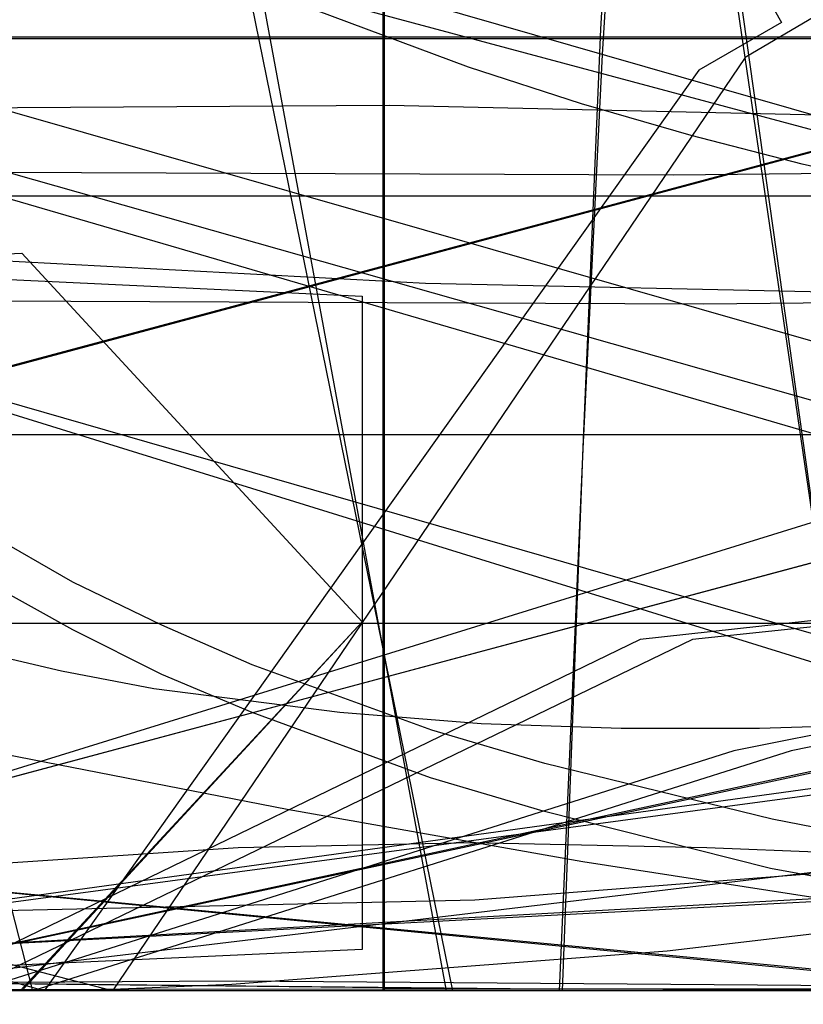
# Model space of a CAD drawing. Header units: millimetres. Extents: x 0 to 1204, y -1 to 532.
# Tile 7 of 16: x 57 to 106, y -1 to 61. Entities that reach past the tile are written whole.
import ezdxf

# ---------------------------------------------------------------- set-up
doc = ezdxf.new("R2010")
doc.units = ezdxf.units.MM
doc.layers.add('1', color=7, linetype='Continuous')
doc.layers.add('19', color=7, linetype='Continuous')

# ---------------------------------------------------------------- blocks, each defined once
blk = doc.blocks.new('PART001')
at = {"layer": '1'}
blk.add_lwpolyline([(248.3, 13), (40, 2.1), (0, 0), (0, 52.1), (0, 228.7), (0, 243.7), (41, 243.7), (325.9, 243.7)], dxfattribs=at)
blk = doc.blocks.new('PART002')
at = {"layer": '1'}
blk.add_lwpolyline([(247.2, 13.5), (40, 2.1), (0, 0), (0, 52.1), (0, 266.9), (0, 281.9), (41, 281.9), (314.5, 281.9)], dxfattribs=at)
blk = doc.blocks.new('PART004')
at = {"layer": '1'}
blk.add_lwpolyline([(0, 35), (440, 35), (440, 0), (0, 0)], close=True, dxfattribs=at)
blk = doc.blocks.new('PART005')
at = {"layer": '1'}
blk.add_lwpolyline([(325.9, 23.1), (41, 23.1), (0, 23.1), (0, 38.1), (0, 214.7), (0, 266.8), (40, 264.7), (248.2, 253.8)], dxfattribs=at)
blk = doc.blocks.new('PART006')
at = {"layer": '1'}
blk.add_lwpolyline([(314.5, 23.1), (41, 23.1), (0, 23.1), (0, 38.1), (0, 252.8), (0, 305), (40, 302.8), (247.2, 291.5)], dxfattribs=at)
blk = doc.blocks.new('PART007')
at = {"layer": '1'}
blk.add_lwpolyline([(57.2, 46.4), (78.6, 23.2), (57.1, 0), (0, 2.7), (0, 43.8)], close=True, dxfattribs=at)
at = {"layer": '19'}
blk.add_text('PART007', height=1, dxfattribs=at).set_placement((0, 0))
blk = doc.blocks.new('PART008')
at = {"layer": '1'}
blk.add_lwpolyline([(0, 0), (0, 60), (35, 60), (115.6, 60), (160.6, 60), (160.6, 0), (115.6, 0), (35, 0)], close=True, dxfattribs=at)
blk = doc.blocks.new('PART009')
at = {"layer": '1'}
blk.add_lwpolyline([(21.4, 46.4), (78.6, 43.7), (78.6, 2.6), (21.4, 0), (0, 23.2)], close=True, dxfattribs=at)
at = {"layer": '19'}
blk.add_text('PART009', height=1, dxfattribs=at).set_placement((0, 0))
blk = doc.blocks.new('PART010')
at = {"layer": '1'}
blk.add_lwpolyline([(315.5, 82.8), (6.4, 0), (0, 24.1), (309.1, 107)], close=True, dxfattribs=at)
blk = doc.blocks.new('PART012')
at = {"layer": '1'}
blk.add_lwpolyline([(230, 67.6), (11.8, 0), (10.6, 21.7), (8.3, 48), (6.1, 66.9), (4.6, 78.1), (0, 112.1), (40, 120.3), (73.8, 126.8), (92.5, 130.1), (111.2, 133), (130.1, 135.4), (149, 137.2), (161.7, 138), (168.1, 138.2), (172.2, 138.2), (180.1, 138.2), (191.9, 137.8), (220.1, 136.2), (220, 113.9), (230, 113.9)], close=True, dxfattribs=at)
blk = doc.blocks.new('PART013')
at = {"layer": '1'}
blk.add_lwpolyline([(0, 0), (0, 138), (56.2, 138), (84.3, 0)], close=True, dxfattribs=at)
blk = doc.blocks.new('PART014')
at = {"layer": '1'}
blk.add_lwpolyline([(244.1, 5.2), (235.2, 4.1), (211.8, 1.8), (198, 0.9), (188.1, 0.4), (173.6, 0), (0, 53.8), (1.1, 61.8), (2.3, 71.3), (4.5, 90.2), (6.8, 116.5), (8.3, 144), (8.7, 159.8), (9, 171.4), (8.6, 202.6), (7.5, 233.5)], dxfattribs=at)
blk = doc.blocks.new('PART015')
at = {"layer": '1'}
blk.add_lwpolyline([(273.1, 49.7), (234.9, 60.1), (212.7, 66.5), (172.1, 78), (151.5, 42.3), (48.1, 72), (0, 85.8), (12.1, 132.8), (58, 311.9), (105.7, 296.7), (150.2, 287.7), (183.6, 281.5), (203.4, 277.8), (224.3, 274.3), (252.5, 270.4)], dxfattribs=at)
blk = doc.blocks.new('PART016')
at = {"layer": '1'}
blk.add_lwpolyline([(21.4, 0), (0, 23.2), (21.4, 46.4), (78.6, 43.7), (78.6, 2.6)], close=True, dxfattribs=at)
at = {"layer": '19'}
blk.add_text('PART016', height=1, dxfattribs=at).set_placement((0, 0))
blk = doc.blocks.new('PART017')
at = {"layer": '1'}
blk.add_lwpolyline([(150.7, 60), (150.7, 0), (115.7, 0), (35, 0), (0, 0), (0, 60), (35, 60), (115.7, 60)], close=True, dxfattribs=at)
blk = doc.blocks.new('PART018')
at = {"layer": '1'}
blk.add_lwpolyline([(57.2, 0), (0, 2.7), (0, 43.8), (57.2, 46.4), (78.6, 23.2)], close=True, dxfattribs=at)
at = {"layer": '19'}
blk.add_text('PART018', height=1, dxfattribs=at).set_placement((0, 0))
blk = doc.blocks.new('PART019')
at = {"layer": '1'}
blk.add_lwpolyline([(256.2, 41.7), (230.4, 38.3), (204.4, 34.4), (179.7, 30.2), (151.2, 24.9), (102, 15.1), (54.3, 0), (12.1, 164), (0, 211.1), (48.1, 224.9), (151.5, 254.5), (172.2, 218.6), (213.3, 229.3), (225.7, 232.5), (250.5, 238.6)], dxfattribs=at)
blk = doc.blocks.new('PART020')
at = {"layer": '1'}
blk.add_lwpolyline([(409.9, 0.1), (334.9, 0.1), (104.9, 0.1), (79.9, 0.1), (0, 0), (0, 12), (0, 60), (79.9, 60), (104.9, 60), (409.9, 60)], close=True, dxfattribs=at)
blk = doc.blocks.new('PART021')
at = {"layer": '1'}
blk.add_lwpolyline([(405.5, 26.4), (238.6, 0), (227.4, 14.1), (223.8, 18.1), (219.3, 22), (214.3, 25.7), (209, 29.1), (203.4, 32), (197.6, 34.5), (192.7, 36.2), (183.5, 38.5), (173.4, 40.1), (163.8, 41), (136.8, 42.8), (109.7, 43.9), (82.6, 44.5), (5.5, 48.6), (7.4, 90), (8.5, 120.9), (8.9, 152), (8.7, 163.7), (8.3, 179.5), (6.8, 207)], dxfattribs=at)
blk = doc.blocks.new('PART022')
at = {"layer": '1'}
blk.add_lwpolyline([(440, 35), (440, 0), (0, 0), (0, 35)], close=True, dxfattribs=at)
blk = doc.blocks.new('PART023')
at = {"layer": '1'}
blk.add_lwpolyline([(267.6, 43.4), (238, 39.5), (224.2, 37.6), (203.3, 34.1), (183.5, 30.4), (150.2, 24.2), (105.6, 15.1), (57.9, 0), (12, 179.1), (0, 226.1), (48, 239.9), (151.4, 269.6), (172, 233.9), (212.6, 245.4), (234.8, 251.8), (273, 262.2)], dxfattribs=at)
blk = doc.blocks.new('PART024')
at = {"layer": '1'}
blk.add_lwpolyline([(386.7, 60), (386.7, 0), (346.7, 0), (65, 0), (40, 0), (0, 0), (0, 60), (40, 60), (65, 60), (346.7, 60)], close=True, dxfattribs=at)
blk = doc.blocks.new('PART025')
at = {"layer": '1'}
blk.add_lwpolyline([(239, 50), (233.6, 19.5), (230.5, 0), (46.3, 0), (39.3, 2), (26.1, 6.4), (16.2, 10), (0, 16.4), (9.7, 50)], close=True, dxfattribs=at)
blk = doc.blocks.new('PART027')
at = {"layer": '1'}
blk.add_lwpolyline([(0, 0), (0, 80), (215.4, 80), (215.4, 0)], close=True, dxfattribs=at)
blk = doc.blocks.new('PART028')
at = {"layer": '1'}
blk.add_lwpolyline([(111.4, 6.4), (104.3, 7.7), (90, 11.3), (82.9, 13.4), (71.7, 17.5), (66, 19.9), (60.4, 22.7), (55, 25.7), (49.6, 29.3), (43, 34.6), (36.9, 40.4), (33.2, 44.6), (29.9, 48.6), (27.2, 52.4), (23.5, 58.3), (20.2, 64.8), (18.1, 70.9), (16.6, 77), (15.4, 85.1), (15.1, 89), (14.9, 99.7), (0, 101.6), (1.8, 148)], dxfattribs=at)
blk = doc.blocks.new('PART029')
at = {"layer": '1'}
blk.add_lwpolyline([(111.5, 9.4), (104.4, 10.8), (90.1, 14.3), (83, 16.4), (71.7, 20.5), (66, 23), (60.4, 25.7), (55, 28.8), (49.6, 32.3), (43, 37.6), (36.9, 43.4), (33.2, 47.6), (30, 51.6), (27.2, 55.4), (23.5, 61.3), (20.2, 67.8), (18.1, 73.9), (16.6, 80), (15.4, 88.1), (15.1, 92), (14.9, 102.8), (0, 105.4), (2.2, 142.3)], dxfattribs=at)
blk = doc.blocks.new('PART030')
at = {"layer": '1'}
blk.add_lwpolyline([(0, 0), (5.8, 30.6), (9.1, 50), (184.1, 50), (195.4, 46.3), (208.7, 41.7), (230.6, 33.6), (220.3, 0)], close=True, dxfattribs=at)
blk = doc.blocks.new('PART031')
at = {"layer": '1'}
blk.add_lwpolyline([(0, 0), (0, 35), (440, 35), (440, 0)], close=True, dxfattribs=at)
blk = doc.blocks.new('PART032')
at = {"layer": '1'}
blk.add_lwpolyline([(0, 60), (80, 60), (105, 60), (334.9, 60), (404.9, 60), (404.9, 0), (105, 0), (80, 0), (0, 0)], close=True, dxfattribs=at)
blk = doc.blocks.new('PART033')
at = {"layer": '1'}
blk.add_lwpolyline([(91.2, 0), (22.9, 0), (13.9, 2.8), (7.2, 7.6), (2.6, 14.5), (0, 23.7), (1.9, 69.1), (3.1, 88.6), (4.2, 102.6), (7, 130.5), (9.3, 149.8), (12, 169.2), (15.8, 195.1), (20, 203.6), (25.9, 209.7), (33.6, 213.1), (43, 214), (109.3, 199.8), (100.6, 138.1), (98.3, 119.4), (96.9, 106.2), (94.7, 79.2), (93.6, 60.5), (92.5, 34.2)], close=True, dxfattribs=at)
blk = doc.blocks.new('PART034')
at = {"layer": '1'}
blk.add_lwpolyline([(462.5, 64.9), (438.8, 61.3), (360.9, 47.2), (288.6, 33.6), (283.3, 32.6), (244.1, 25.8), (205, 19.6), (175.9, 15.7), (44.8, 0), (39.3, 32.6), (35.1, 55.5), (30.3, 78.2), (22.6, 109.5), (19.3, 123.8), (19.1, 124.7), (18.4, 138.3), (17.3, 153.6), (14.6, 184.4), (11.7, 210.9), (8.3, 236.9), (4.1, 266.7), (0, 296.6), (166, 317.3)], dxfattribs=at)
blk = doc.blocks.new('PART035')
at = {"layer": '1'}
blk.add_lwpolyline([(185, 90), (185, 0), (0, 0), (0, 90)], close=True, dxfattribs=at)
blk = doc.blocks.new('PART036')
at = {"layer": '1'}
blk.add_lwpolyline([(0, 0), (0, 90), (189.9, 90), (189.9, 0)], close=True, dxfattribs=at)
blk = doc.blocks.new('PART037')
at = {"layer": '1'}
blk.add_lwpolyline([(143, 0), (0, 0), (0, 59.9), (143, 59.9)], close=True, dxfattribs=at)
blk = doc.blocks.new('PART038')
at = {"layer": '1'}
blk.add_lwpolyline([(0, 60), (35, 60), (115.6, 60), (160.6, 60), (160.6, 0), (115.6, 0), (35, 0), (0, 0)], close=True, dxfattribs=at)
blk = doc.blocks.new('PART039')
at = {"layer": '1'}
blk.add_lwpolyline([(0, 0), (0, 60), (39.9, 60), (270.9, 60), (295.9, 60), (335.9, 60), (335.9, 0), (295.9, 0), (271, 0), (39.9, 0)], close=True, dxfattribs=at)
blk = doc.blocks.new('PART040')
at = {"layer": '1'}
blk.add_lwpolyline([(250.1, 49.3), (225.3, 47.1), (208.9, 46), (192.2, 45.1), (175.3, 44.4), (150.1, 43.7), (100.1, 43.2), (50.3, 43.4), (10.2, 43.5), (5.9, 103.6), (2.2, 151), (0, 187.9), (14.9, 190.5), (15.2, 201.3), (15.9, 209.2)], dxfattribs=at)
blk = doc.blocks.new('PART042')
at = {"layer": '1'}
blk.add_lwpolyline([(250.5, 44), (213.2, 53.2), (172.2, 63.9), (151.5, 28.1), (48.1, 57.7), (0, 71.5), (12.1, 118.6), (54.2, 282.6), (102, 267.4), (151.2, 257.7), (179.7, 252.4), (204.4, 248.2), (230.4, 244.3), (256.1, 240.8)], dxfattribs=at)
blk = doc.blocks.new('PART043')
at = {"layer": '1'}
blk.add_lwpolyline([(115.1, 8.4), (100.3, 9), (85.5, 9.3), (70.8, 9), (56, 8), (44.1, 6.7), (31.4, 4.9), (27.3, 3.9), (19.4, 1.9), (11.4, 0), (0, 19.5), (2.7, 26.3), (4.3, 29.5), (7.1, 34.4), (10.4, 39), (14.1, 43.3), (16.6, 46.1), (19.4, 48.7), (22.2, 51.1), (30, 55.6), (34.1, 57.4), (38.4, 58.9), (42.8, 60.1), (47.2, 61.1)], dxfattribs=at)
blk = doc.blocks.new('PART044')
at = {"layer": '1'}
blk.add_lwpolyline([(239, 0), (9.8, 0), (0, 33.6), (16.2, 40), (26.1, 43.6), (39.4, 48), (46.4, 50), (230.6, 50), (233.7, 30.5)], close=True, dxfattribs=at)
blk = doc.blocks.new('PART045')
at = {"layer": '1'}
blk.add_lwpolyline([(150.6, 0), (115.6, 0), (35, 0), (0, 0), (0, 60), (35, 60), (115.6, 60), (150.6, 60)], close=True, dxfattribs=at)
blk = doc.blocks.new('PART046')
at = {"layer": '1'}
blk.add_lwpolyline([(315.6, 82.9), (6.5, 0), (0, 24.2), (309.1, 107)], close=True, dxfattribs=at)
blk = doc.blocks.new('PART047')
at = {"layer": '1'}
blk.add_lwpolyline([(249.5, 58.3), (222.2, 55.7), (195, 53.6), (170.6, 52.5), (146.4, 51.8), (98.2, 51.3), (50.3, 51.5), (10.2, 51.7), (3.6, 157.2), (1.9, 188.4), (0, 234.9), (15, 236.7), (15.2, 247.4), (16, 255.4), (16.7, 259.4), (18.2, 265.6), (20.3, 271.6), (23.5, 278.2), (27.2, 284.1), (30, 287.9), (33.2, 291.9), (37, 296), (43, 301.9), (49.7, 307.2)], dxfattribs=at)
blk = doc.blocks.new('PART048')
at = {"layer": '1'}
blk.add_lwpolyline([(0, 50), (220.3, 50), (230.7, 16.5), (208.8, 8.3), (195.4, 3.7), (184.1, 0), (9.1, 0), (5.8, 19.5)], close=True, dxfattribs=at)
blk = doc.blocks.new('PART049')
at = {"layer": '1'}
blk.add_lwpolyline([(230.1, 70.6), (230.1, 24.3), (220.1, 24.3), (220.1, 2), (191.9, 0.4), (180.1, 0.1), (172.2, 0.1), (168.1, 0), (161.7, 0.2), (149, 1.1), (130.1, 2.8), (111.3, 5.2), (92.5, 8.1), (73.9, 11.4), (40, 18), (0, 26.1), (4.6, 60.1), (6.1, 71.3), (8.3, 90.2), (10.6, 116.5), (11.8, 138.2)], close=True, dxfattribs=at)
blk = doc.blocks.new('PART050')
at = {"layer": '1'}
blk.add_lwpolyline([(440, 0), (0, 0), (0, 35), (440, 35)], close=True, dxfattribs=at)
blk = doc.blocks.new('PART051')
at = {"layer": '1'}
blk.add_lwpolyline([(129.1, 17.3), (103.6, 16.5), (94.9, 16.5), (86.1, 16.8), (77.2, 17.5), (65.5, 19), (59.7, 20.1), (52, 21.9), (44.5, 24.1), (37.1, 26.8), (29.8, 30.1), (22.9, 34), (16.4, 38.8), (12.1, 42.8), (8.4, 46.9), (0, 56.1), (6, 86.6), (26.3, 83), (35.6, 82.3), (45.3, 82.1), (72.4, 82.1), (99.5, 82.9), (126.6, 84)], dxfattribs=at)
blk = doc.blocks.new('PART053')
at = {"layer": '1'}
blk.add_lwpolyline([(247.4, 3.7), (237.5, 3), (213.3, 1.7), (180.7, 0.5), (139.5, 0), (90, 0.1), (40.1, 0.6), (0, 1.1), (10.1, 152.1), (15.7, 224.5), (55.4, 219.2), (180.9, 202.3), (259.8, 191.6)], dxfattribs=at)
blk = doc.blocks.new('PART054')
at = {"layer": '1'}
blk.add_lwpolyline([(263.1, 37.9), (232.8, 35.7), (197.7, 32.5), (177.4, 30.3), (99.4, 22.1), (53.7, 0), (13.6, 141.7), (0, 189.8), (48.1, 203.5), (151.8, 232.8), (172.4, 197), (213.2, 208), (220.8, 210.1), (273.4, 223.4)], dxfattribs=at)
blk = doc.blocks.new('PART055')
at = {"layer": '1'}
blk.add_lwpolyline([(251.5, 37.4), (233.9, 36.1), (199, 33.1), (173.8, 30.6), (96.1, 22.1), (50.5, 0), (13.9, 127.1), (0, 175.1), (48.1, 188.9), (151.7, 218.8), (172.5, 182.9), (213.8, 193), (231.9, 197.2), (260.5, 203.4)], dxfattribs=at)
blk = doc.blocks.new('PART056')
at = {"layer": '1'}
blk.add_lwpolyline([(273.4, 33.8), (220.8, 47.2), (213.2, 49.2), (172.4, 60.3), (151.8, 24.4), (48.1, 53.8), (0, 67.4), (13.6, 115.5), (53.7, 257.3), (99.4, 235.2), (177.4, 226.9), (197.7, 224.8), (232.8, 221.6), (263.1, 219.4)], dxfattribs=at)
blk = doc.blocks.new('PART057')
at = {"layer": '1'}
blk.add_lwpolyline([(315.5, 24.1), (309.1, 0), (0, 82.8), (6.4, 106.9)], close=True, dxfattribs=at)
blk = doc.blocks.new('PART058')
at = {"layer": '1'}
blk.add_lwpolyline([(250.9, 26.9), (231.9, 31.1), (213.8, 35.4), (194.2, 40.1), (172.5, 45.5), (151.6, 9.6), (48.1, 39.4), (0, 53.2), (13.8, 101.3), (50.4, 228.3), (96.1, 206.3), (173.8, 197.7), (199, 195.3), (233.9, 192.3), (251.4, 190.9)], dxfattribs=at)
blk = doc.blocks.new('PART059')
at = {"layer": '1'}
blk.add_lwpolyline([(315.6, 24.1), (309.1, 0), (0, 82.8), (6.5, 106.9)], close=True, dxfattribs=at)
blk = doc.blocks.new('PART060')
at = {"layer": '1'}
blk.add_lwpolyline([(0, 60), (143, 60), (143, 0), (0, 0)], close=True, dxfattribs=at)
blk = doc.blocks.new('PART064')
at = {"layer": '1'}
blk.add_lwpolyline([(78.2, 112), (81.1, 104.9), (86.6, 93.7), (93.7, 80.8), (105, 60.9), (99.8, 57.9), (58.6, 0), (15.2, 12.1), (15, 27.4), (14.5, 40), (13.7, 52.7), (13, 61), (12.1, 68.1), (11.2, 75.2), (5.3, 115.9)], dxfattribs=at)
blk = doc.blocks.new('PART065')
at = {"layer": '1'}
blk.add_lwpolyline([(0, 0), (0, 190), (80, 190), (80, 0)], close=True, dxfattribs=at)
blk = doc.blocks.new('PART066')
at = {"layer": '1'}
blk.add_lwpolyline([(0, 90), (190, 90), (190, 0), (0, 0)], close=True, dxfattribs=at)
blk = doc.blocks.new('PART067')
at = {"layer": '1'}
blk.add_lwpolyline([(0, 0), (0, 148), (56.5, 148), (83.9, 0)], close=True, dxfattribs=at)
blk = doc.blocks.new('PART068')
at = {"layer": '1'}
blk.add_lwpolyline([(386.6, 0), (346.6, 0), (65, 0), (40, 0), (0, 0), (0, 60), (40, 60), (65, 60), (346.6, 60), (386.6, 60)], close=True, dxfattribs=at)
blk = doc.blocks.new('PART069')
at = {"layer": '1'}
blk.add_lwpolyline([(0, 60), (40, 60), (271, 60), (296, 60), (336, 60), (336, 0), (296, 0), (271, 0), (40, 0), (0, 0)], close=True, dxfattribs=at)
blk = doc.blocks.new('PART070')
at = {"layer": '1'}
blk.add_lwpolyline([(0, 80), (225.6, 80), (225.6, 0), (0, 0)], close=True, dxfattribs=at)
blk = doc.blocks.new('PART072')
at = {"layer": '1'}
blk.add_lwpolyline([(0, 66.3), (0, 112.5), (10, 112.5), (9.9, 134.7), (35.1, 136.9), (45.7, 137.5), (57.3, 137.8), (63.4, 137.7), (77.2, 136.9), (97.7, 135.2), (118.3, 132.9), (138.7, 129.9), (158.9, 126.6), (195.8, 119.9), (239.3, 111.5), (234.5, 77.5), (233, 66.5), (230.8, 47.8), (228.3, 21.6), (227, 0)], close=True, dxfattribs=at)
blk = doc.blocks.new('PART073')
at = {"layer": '1'}
blk.add_lwpolyline([(173, 40.3), (147.5, 44.1), (133.9, 46.3), (116.8, 49.6), (106.3, 52), (99.3, 53.8), (92.4, 55.8), (85.3, 58.1), (71.4, 63.3), (64.5, 66.3), (53.6, 71.8), (48, 75.1), (42.7, 78.6), (37.4, 82.4), (32.3, 86.8), (26.1, 93.1), (20.5, 99.9), (17.1, 104.7), (14.3, 109.2)], dxfattribs=at)
blk = doc.blocks.new('PART074')
at = {"layer": '1'}
blk.add_lwpolyline([(79, 115.2), (82.6, 107.1), (89, 94.3), (96.2, 81.7), (107.8, 61.7), (102.7, 58.7), (62.9, 0), (19.3, 11.3), (18.5, 26.3), (17.6, 39), (16.4, 51.7), (15.4, 60), (14.4, 67.1), (13.3, 74.8), (5.2, 126.7)], dxfattribs=at)
blk = doc.blocks.new('PART075')
at = {"layer": '1'}
blk.add_lwpolyline([(247.2, 4.5), (236.4, 3.7), (209.8, 2.1), (192, 1.2), (175.2, 0.6), (135.6, 0), (88, 0.1), (40, 0.6), (0, 1), (10.1, 177), (14.9, 250.1), (54.6, 244.6), (180.1, 227.3), (258.7, 216.2)], dxfattribs=at)
blk = doc.blocks.new('PART076')
at = {"layer": '1'}
blk.add_lwpolyline([(0, 71.5), (227.1, 137.8), (228.4, 116.2), (230.8, 90), (233, 71.2), (234.6, 60.2), (239.4, 26.2), (195.8, 17.8), (159, 11.1), (138.7, 7.8), (118.3, 4.9), (97.8, 2.5), (70.4, 0.4), (63.4, 0.1), (57.3, 0), (45.8, 0.2), (35.2, 0.8), (10, 3), (10, 25.3), (0, 25.3)], close=True, dxfattribs=at)
blk = doc.blocks.new('PART077')
at = {"layer": '1'}
blk.add_lwpolyline([(91, 0), (22.8, 0), (13.8, 2.8), (7, 7.7), (2.5, 14.6), (0, 23.7), (2, 66.5), (3.2, 85), (4.3, 98.2), (7, 124.4), (9.3, 142.6), (11.9, 160.8), (15.6, 185.2), (19.8, 193.7), (25.7, 199.7), (33.5, 203.1), (42.8, 204), (109.2, 189.8), (100.6, 131.8), (98.4, 114.2), (97, 101.8), (94.8, 76.5), (93.7, 58.9), (92.5, 34.1)], close=True, dxfattribs=at)
blk = doc.blocks.new('PART079')
at = {"layer": '1'}
blk.add_lwpolyline([(80, 0), (0, 0), (0, 185), (80, 185)], close=True, dxfattribs=at)
blk = doc.blocks.new('PART080')
at = {"layer": '1'}
blk.add_lwpolyline([(27.9, 8.9), (0, 145.4), (40.4, 145.4), (87.4, 165.4), (121.2, 0)], close=True, dxfattribs=at)
blk = doc.blocks.new('PART081')
at = {"layer": '1'}
blk.add_lwpolyline([(167.4, 3.4), (161.1, 2.3), (154.8, 1.5), (148.4, 1), (122.6, 0.2), (70.7, 0.6), (20.3, 0.3), (0, 0), (0.1, 55.2), (80.3, 55.7), (107.4, 55.1), (134.5, 54.8), (161.6, 55.4)], dxfattribs=at)
blk = doc.blocks.new('PART082')
at = {"layer": '1'}
blk.add_lwpolyline([(27.1, 9), (0, 155.4), (40.4, 155.4), (87.8, 173.6), (120, 0)], close=True, dxfattribs=at)
blk = doc.blocks.new('PART083')
at = {"layer": '1'}
blk.add_lwpolyline([(258.7, 33.8), (180.1, 22.8), (54.6, 5.5), (14.9, 0), (10.1, 73), (0, 249.1), (40.1, 249.5), (88, 250), (135.6, 250.1), (175.2, 249.4), (192.1, 248.8), (209.8, 248), (236.5, 246.4), (247.3, 245.6)], dxfattribs=at)
blk = doc.blocks.new('PART084')
at = {"layer": '1'}
blk.add_lwpolyline([(259.8, 33), (180.8, 22.2), (55.4, 5.4), (15.6, 0), (10.1, 72.5), (0, 223.5), (40, 224), (89.9, 224.5), (139.5, 224.6), (180.7, 224), (213.2, 222.9), (237.5, 221.6), (247.3, 220.9)], dxfattribs=at)
blk = doc.blocks.new('PART085')
at = {"layer": '1'}
blk.add_lwpolyline([(0, 190), (80, 190), (80, 0), (0, 0)], close=True, dxfattribs=at)
blk = doc.blocks.new('PART086')
at = {"layer": '1'}
blk.add_lwpolyline([(115.3, 8), (85.7, 5.7), (1.3, 3.8), (0.8, 45.3), (0, 76.5), (9.9, 81.9), (23.7, 89.6), (33, 84.9), (43.4, 80.3), (48.5, 78.4), (53.6, 76.6), (58.7, 75.2), (63.8, 74), (68.9, 73.2), (74, 72.7), (80.1, 72.4), (93.2, 73.1), (105.8, 73.1), (118.5, 73.5)], dxfattribs=at)
blk = doc.blocks.new('PART087')
at = {"layer": '1'}
blk.add_lwpolyline([(0, 0), (0, 80), (225.7, 80), (225.7, 0)], close=True, dxfattribs=at)
blk = doc.blocks.new('PART088')
at = {"layer": '1'}
blk.add_lwpolyline([(354, 0), (274, 0), (249, 0), (70, 0), (0, 0), (0, 60), (249, 60), (274, 60), (354, 60)], close=True, dxfattribs=at)
blk = doc.blocks.new('PART089')
at = {"layer": '1'}
blk.add_lwpolyline([(0, 60), (75.1, 60), (254, 60), (279, 60), (359, 60), (359, 48), (359, 0), (279, 0), (254, 0), (0, 0)], close=True, dxfattribs=at)
blk = doc.blocks.new('PART090')
at = {"layer": '1'}
blk.add_lwpolyline([(0, 80), (215.4, 80), (215.4, 0), (0, 0)], close=True, dxfattribs=at)
blk = doc.blocks.new('PART091')
at = {"layer": '1'}
blk.add_lwpolyline([(185, 0), (0, 0), (0, 90), (185, 90)], close=True, dxfattribs=at)
blk = doc.blocks.new('PART092')
at = {"layer": '1'}
blk.add_lwpolyline([(91, 204.1), (92.5, 169.9), (93.7, 145.1), (94.8, 127.6), (97.1, 102.3), (98.4, 89.8), (100.7, 72.3), (109.2, 14.3), (42.8, 0), (33.5, 1), (25.8, 4.3), (19.8, 10.3), (15.6, 18.8), (11.9, 43.2), (9.3, 61.4), (7, 79.7), (4.3, 105.9), (3.2, 119.1), (2, 137.5), (0, 180.3), (2.5, 189.4), (7.1, 196.4), (13.8, 201.2), (22.8, 204.1)], close=True, dxfattribs=at)
blk = doc.blocks.new('PART093')
at = {"layer": '1'}
blk.add_lwpolyline([(91.1, 214.1), (92.5, 179.8), (93.5, 153.5), (94.6, 134.8), (96.8, 107.9), (98.2, 94.6), (100.5, 76), (109.2, 14.2), (42.9, 0), (33.5, 1), (25.8, 4.4), (19.9, 10.4), (15.7, 19), (11.9, 44.9), (9.2, 64.2), (6.9, 83.6), (4.1, 111.4), (3, 125.4), (1.9, 145), (0, 190.4), (2.5, 199.5), (7.1, 206.5), (13.9, 211.3), (22.8, 214.1)], close=True, dxfattribs=at)
blk = doc.blocks.new('PART094')
at = {"layer": '1'}
blk.add_lwpolyline([(79.9, 185), (79.9, 0), (0, 0), (0, 185)], close=True, dxfattribs=at)

msp = doc.modelspace()

# ---------------------------------------------------------------- block references
for name in ['PART034', 'PART074', 'PART064', 'PART047', 'PART028', 'PART014', 'PART021', 'PART015', 'PART023', 'PART006', 'PART002', 'PART073', 'PART029', 'PART040', 'PART019', 'PART042', 'PART005', 'PART001', 'PART054', 'PART056', 'PART075', 'PART083', 'PART055', 'PART058', 'PART084', 'PART053', 'PART093', 'PART033', 'PART092', 'PART077', 'PART065', 'PART085', 'PART079', 'PART094', 'PART082', 'PART080', 'PART067', 'PART012', 'PART049', 'PART013', 'PART072', 'PART076', 'PART010', 'PART046', 'PART057', 'PART059', 'PART035', 'PART036', 'PART066', 'PART091', 'PART086', 'PART051', 'PART027', 'PART070', 'PART087', 'PART090', 'PART043', 'PART081', 'PART008', 'PART017', 'PART020', 'PART024', 'PART032', 'PART038', 'PART039', 'PART045', 'PART060', 'PART068', 'PART069', 'PART088', 'PART089', 'PART037', 'PART025', 'PART030', 'PART044', 'PART048', 'PART004', 'PART022', 'PART031', 'PART050']:
    msp.add_blockref(name, (0, 0))
ref = msp.add_blockref('PART007', (0, 0))
ref.add_attrib('AOF_MIRROR_ALLOWED', '1', (0, 0), dxfattribs={"height": 2.5})
ref.add_attrib('AOF_COORDINATE_SYSTEM', 'x_width_y_length', (0, 0), dxfattribs={"height": 2.5})
ref = msp.add_blockref('PART009', (0, 0))
ref.add_attrib('AOF_MIRROR_ALLOWED', '1', (0, 0), dxfattribs={"height": 2.5})
ref.add_attrib('AOF_COORDINATE_SYSTEM', 'x_width_y_length', (0, 0), dxfattribs={"height": 2.5})
ref = msp.add_blockref('PART016', (0, 0))
ref.add_attrib('AOF_MIRROR_ALLOWED', '1', (0, 0), dxfattribs={"height": 2.5})
ref.add_attrib('AOF_COORDINATE_SYSTEM', 'x_width_y_length', (0, 0), dxfattribs={"height": 2.5})
ref = msp.add_blockref('PART018', (0, 0))
ref.add_attrib('AOF_MIRROR_ALLOWED', '1', (0, 0), dxfattribs={"height": 2.5})
ref.add_attrib('AOF_COORDINATE_SYSTEM', 'x_width_y_length', (0, 0), dxfattribs={"height": 2.5})

doc.saveas('drawing.dxf')
